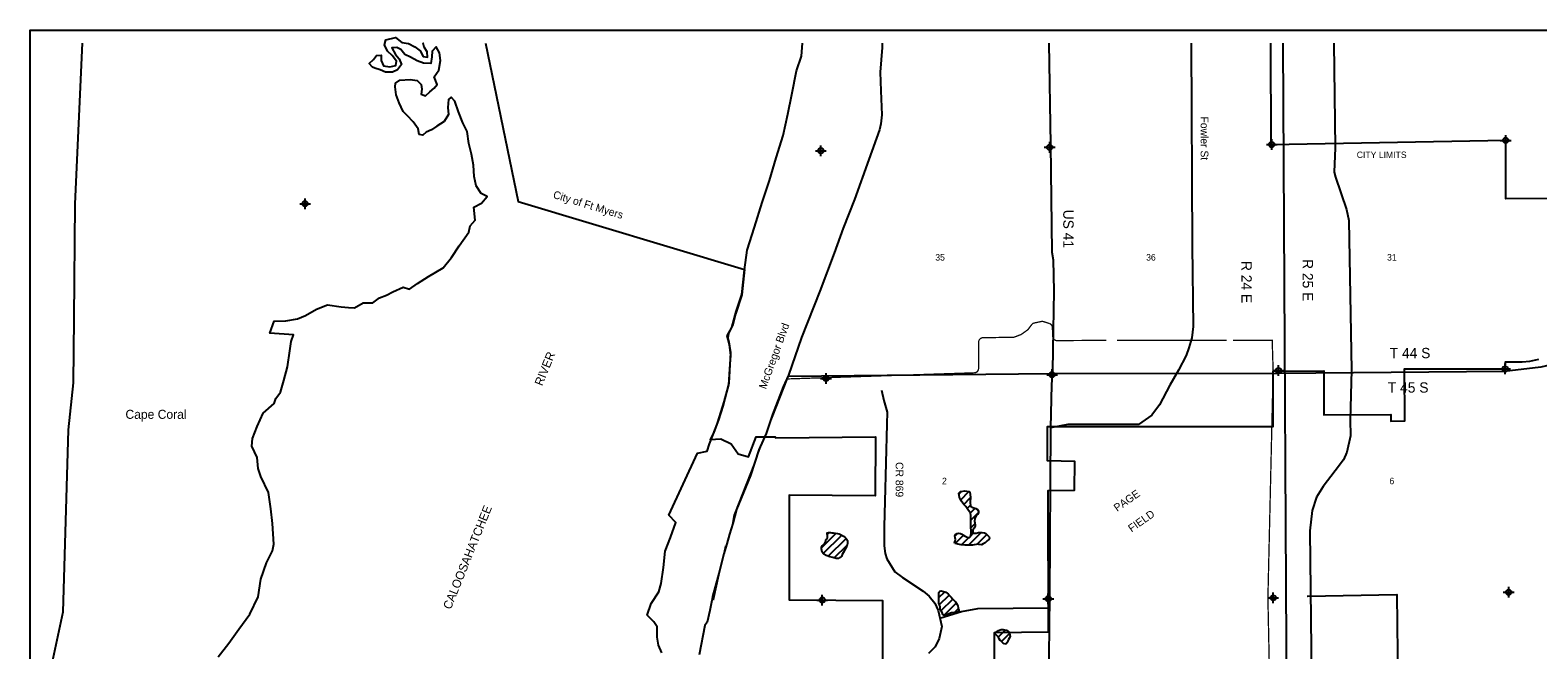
# Model space of a CAD drawing. Extents: x 191249 to 261734, y 791960 to 840232.
# Tile 2 of 3: x 191249 to 226293, y 817148 to 831558. Entities that reach past the tile are written whole.
import ezdxf
from ezdxf.enums import TextEntityAlignment as Align

# ---------------------------------------------------------------- set-up
doc = ezdxf.new("R2010")
doc.units = 0
doc.header["$LTSCALE"] = 800
doc.header["$PDMODE"] = 34
doc.header["$PDSIZE"] = 125
doc.linetypes.add('DASHED', pattern=[0])
doc.layers.get('0').update_dxf_attribs({"linetype": 'CONTINUOUS'})
for name, color, linetype in [('BORDER', 1, 'CONTINUOUS'), ('CITY', 14, 'DASHED'), ('MAJROADS', 9, 'CONTINUOUS'), ('RR', 13, 'CONTINUOUS'), ('SEC', 2, 'CONTINUOUS'), ('TEXT', 7, 'CONTINUOUS'), ('WATER', 4, 'CONTINUOUS'), ('WETDBA', 11, 'CONTINUOUS'), ('WETFILL', 12, 'CONTINUOUS'), ('WSHEDS', 3, 'CONTINUOUS')]:
    doc.layers.add(name, color=color, linetype=linetype)
doc.layers.get('0').off()

# ---------------------------------------------------------------- blocks, each defined once
blk = doc.blocks.new('*X')
at = {"color": 0}
for p, q in [((212837, 820772), (212899, 820834)), ((212878, 820636), (213070, 820828)), ((212949, 820530), (213108, 820689)), ((213029, 820433), (213107, 820512)), ((213101, 820329), (213214, 820442)), ((213112, 820163), (213290, 820341)), ((213114, 819988), (213208, 820082)), ((209642, 819522), (209981, 819861)), ((209684, 819387), (210114, 819817)), ((209778, 819834), (209822, 819879)), ((209800, 819326), (210215, 819741)), ((212743, 819795), (212802, 819854)), ((212748, 819623), (212941, 819816)), ((212895, 819592), (213066, 819764)), ((213060, 819580), (213355, 819876)), ((213113, 819811), (213169, 819866)), ((213262, 819606), (213486, 819831)), ((209937, 819286), (210237, 819586)), ((212371, 818362), (212509, 818500)), ((212380, 818193), (212610, 818423)), ((212424, 818061), (212693, 818330)), ((212493, 817953), (212776, 818236)), ((212733, 818017), (212826, 818109)), ((213751, 817444), (213915, 817607)), ((213828, 817343), (214014, 817529))]:
    blk.add_line(p, q, dxfattribs=at)
blk = doc.blocks.new('TICK')
at = {"color": 0}
for points in [[(500, 0), (500, 1000)], [(0, 500), (1000, 500)]]:
    blk.add_lwpolyline(points, dxfattribs=at)
blk.add_point((500, 500), dxfattribs=at)

msp = doc.modelspace()

# ---------------------------------------------------------------- linework, layer by layer
at = {"layer": 'BORDER', "color": 0}
msp.add_lwpolyline([(191249, 800058), (191249, 831558), (239249, 831558), (239249, 800058)], close=True, dxfattribs=at)
at = {"layer": 'CITY', "color": 0}
for points in [[(201837, 831258), (202594, 827570), (207856, 825995), (207790, 825407), (207642, 824955), (207581, 824717), (207483, 824506), (207464, 824406), (207487, 824313), (207525, 824060), (207491, 823349), (207348, 822817), (207249, 822495), (207135, 822186), (207057, 822041), (207301, 822058), (207546, 821937), (207709, 821707), (207945, 821636), (208122, 822105), (208564, 822105), (208583, 822076), (210897, 822103), (210892, 820733), (208888, 820747), (208889, 818315), (211064, 818297), (211056, 815500)], [(228085, 827652), (225547, 827636), (225546, 828994), (220092, 828895), (220088, 831258)], [(213663, 815481), (213661, 817553), (214917, 817566), (214908, 820851), (215522, 820860), (215532, 821530), (214899, 821541), (214899, 822339), (220143, 822343), (220142, 823630), (221315, 823639), (221320, 822611), (222876, 822619), (222876, 822466), (223202, 822473), (223192, 823684), (225534, 823682), (225543, 823844), (225930, 823844), (226110, 823862), (226320, 823908)]]:
    msp.add_lwpolyline(points, dxfattribs=at)
at = {"layer": 'MAJROADS', "color": 0}
for points in [[(192459, 831258), (192290, 827518), (192262, 824854), (192250, 823354), (192133, 822265), (192009, 818026), (191705, 816613), (191645, 816345), (191562, 815357), (191449, 812668), (191449, 812668)], [(211050, 831258), (211055, 831153), (211009, 830583), (211023, 830148), (211044, 829586), (211025, 829377), (210991, 829243), (210743, 828549), (210409, 827621), (210144, 826953), (209939, 826376), (209606, 825491), (209179, 824413), (208879, 823535), (208751, 823268), (208503, 822624), (208358, 822181), (208187, 821797), (207990, 821204), (207666, 820410), (207580, 820084), (207503, 819841), (207442, 819616), (207373, 819382), (207253, 818922), (207175, 818612), (207106, 818386), (207097, 818294), (207045, 818060), (206985, 817792), (206934, 817717), (206803, 817031)], [(214929, 831258), (214962, 828896), (214993, 826398), (215026, 826214), (215045, 825485), (215030, 824588), (215015, 823642), (214987, 823307), (214963, 822310), (214942, 818388), (214918, 816311), (214922, 815632), (214908, 814911), (214893, 812934), (214893, 812859), (214868, 811795), (214909, 810563), (214922, 808929), (214931, 807856), (214960, 807253), (214945, 805175), (215017, 802543), (215019, 802432)], [(218239, 831258), (218258, 826543), (218278, 824666), (218250, 824407), (218182, 824172), (218122, 823989), (217943, 823655), (217739, 823304), (217501, 822845), (217324, 822604), (217012, 822388), (215370, 822392), (214963, 822310)], [(221550, 831258), (221582, 828818), (221556, 828259), (221587, 828137), (221847, 827387), (221898, 827132), (221959, 823650), (221929, 822499), (221935, 822126), (221857, 821743), (221773, 821564), (221579, 821308), (221301, 820943), (221147, 820695), (221048, 820386), (220995, 819917), (221071, 813091), (221053, 807739), (221048, 806316), (221438, 802185)], [(238970, 829124), (237457, 829120), (234803, 829119), (233653, 829063), (233231, 829009), (232918, 828901), (232310, 828621), (231897, 828296), (227549, 824271), (227303, 824083), (227108, 823981), (226597, 823779), (226362, 823725), (225508, 823624), (220257, 823576), (214987, 823563), (208874, 823508)], [(211040, 823186), (211089, 822948), (211168, 822677), (211161, 822397), (211113, 820595), (211101, 820020), (211103, 819566), (211123, 819388), (211160, 819267), (211346, 818964), (211525, 818828), (212007, 818511), (212148, 818396), (212274, 818233), (212354, 818064), (212439, 817688), (212380, 817414), (212284, 817221), (212132, 817065)], [(220933, 818393), (220941, 818393), (223019, 818437), (223038, 816392), (223053, 813936), (223056, 813224), (223099, 811028), (223107, 809813), (223123, 808556), (223154, 808271), (223143, 807919), (223118, 806788), (223073, 805222)], [(212395, 817882), (212900, 818041), (213280, 818109), (214923, 818126)]]:
    msp.add_lwpolyline(points, dxfattribs=at)
at = {"layer": 'RR', "color": 0}
msp.add_lwpolyline([(220368, 831258), (220465, 813086), (220516, 802862)], dxfattribs=at)
at = {"layer": 'SEC', "color": 0}
for p in [(209626, 828754), (214947, 828834), (220108, 828898), (225546, 828994), (197639, 827522), (209748, 823458), (215002, 823547), (220264, 823644), (225534, 823682), (209661, 818305), (214915, 818336), (220143, 818358), (225615, 818487)]:
    msp.add_point(p, dxfattribs=at)
at = {"layer": 'WATER', "color": 0}
for points in [[(195617, 816987), (195871, 817304), (196099, 817629), (196353, 817979), (196548, 818380), (196609, 818790), (196746, 819174), (196882, 819450), (196916, 819609), (196886, 820086), (196847, 820430), (196790, 820807), (196609, 821177), (196551, 821362), (196528, 821622), (196404, 821882), (196414, 822066), (196524, 822342), (196669, 822651), (196922, 822876), (196956, 822993), (197066, 823143), (197143, 823410), (197229, 823728), (197282, 824104), (197317, 824322), (197368, 824472), (196824, 824510), (196918, 824794), (197194, 824800), (197463, 824849), (197647, 824923), (197908, 825072), (198160, 825171), (198478, 825127), (198646, 825109), (198788, 825099), (198990, 825215), (199216, 825214), (199367, 825330), (199535, 825396), (199678, 825470), (199922, 825578), (200064, 825535), (200249, 825668), (200510, 825833), (200846, 826032), (201041, 826274), (201218, 826541), (201447, 826857), (201473, 827008), (201591, 827141), (201560, 827443), (201744, 827534), (201871, 827692), (201729, 827760), (201613, 827937), (201573, 828155), (201558, 828415), (201509, 828675), (201444, 828926), (201404, 829203), (201305, 829405), (201206, 829657), (201124, 829909), (201032, 830001), (200973, 829943), (200955, 829759), (200971, 829600), (200869, 829433), (200701, 829325), (200575, 829242), (200457, 829184), (200373, 829118), (200289, 829135), (200265, 829261), (200149, 829429), (200024, 829564), (199916, 829665), (199825, 829867), (199759, 830052), (199736, 830236), (199745, 830328), (199845, 830395), (200080, 830410), (200247, 830384), (200339, 830291), (200355, 830182), (200338, 830073), (200438, 830030), (200539, 830122), (200640, 830205), (200708, 830297), (200642, 830473), (200752, 830631), (200787, 830849), (200763, 831033), (200688, 831168), (200596, 831068), (200586, 830934), (200560, 830784), (200393, 830793), (200242, 830844), (200092, 830929), (199958, 830989), (199867, 831106), (199775, 831157), (199658, 831150), (199741, 830990), (199824, 830889), (199881, 830763), (199788, 830638), (199671, 830580), (199512, 830581), (199386, 830632), (199261, 830675), (199203, 830701), (199128, 830785), (199229, 830876), (199297, 830968), (199405, 830976), (199405, 830850), (199462, 830732), (199613, 830706), (199747, 830739), (199765, 830839), (199665, 830965), (199557, 831067), (199482, 831218), (199517, 831335), (199743, 831384), (199885, 831274), (200044, 831248), (200194, 831171), (200311, 831078), (200385, 830944), (200486, 830926), (200478, 831052), (200404, 831162), (200387, 831254), (200391, 831258)], [(205929, 817076), (205855, 817261), (205823, 817445), (205824, 817680), (205749, 817797), (205591, 817957), (205685, 818225), (205862, 818500), (205913, 818692), (205974, 819060), (206010, 819445), (206137, 819763), (206256, 820106), (206098, 820282), (206759, 821719), (206985, 821768), (207037, 821935), (207122, 822152), (207215, 822395), (207275, 822570), (207377, 822913), (207488, 823314), (207515, 823682), (207534, 823992), (207502, 824252), (207452, 824453), (207562, 824645), (207657, 825013), (207793, 825414), (207855, 825983), (207916, 826443), (208086, 826978), (208265, 827547), (208435, 828065), (208589, 828592), (208751, 829110), (208863, 829603), (208957, 830063), (209061, 830615), (209180, 830950), (209203, 831258)]]:
    msp.add_lwpolyline(points, dxfattribs=at)
at = {"layer": 'WETDBA', "color": 0}
for points in [[(212740, 819624), (212734, 819659), (212746, 819685), (212758, 819715), (212750, 819756), (212743, 819796), (212758, 819834), (212799, 819853), (212828, 819859), (212877, 819855), (212906, 819840), (212928, 819822), (212970, 819801), (213014, 819776), (213053, 819764), (213084, 819763), (213110, 819787), (213119, 819851), (213111, 820063), (213112, 820203), (213111, 820272), (213103, 820326), (213043, 820412), (212994, 820483), (212949, 820530), (212889, 820616), (212848, 820689), (212835, 820791), (212874, 820831), (212977, 820845), (213069, 820829), (213089, 820813), (213108, 820695), (213100, 820580), (213109, 820493), (213162, 820459), (213227, 820438), (213269, 820412), (213291, 820376), (213290, 820331), (213270, 820299), (213237, 820264), (213209, 820200), (213202, 820137), (213211, 820055), (213213, 820025), (213193, 819978), (213163, 819928), (213158, 819871), (213182, 819860), (213238, 819864), (213293, 819876), (213374, 819876), (213429, 819869), (213465, 819852), (213517, 819801), (213542, 819776), (213550, 819749), (213536, 819716), (213496, 819680), (213450, 819638), (213404, 819614), (213360, 819592), (213300, 819596), (213273, 819609), (213156, 819582), (213038, 819580), (212973, 819586), (212889, 819593), (212811, 819606), (212789, 819616), (212777, 819618)], [(210042, 819273), (209984, 819276), (209907, 819293), (209833, 819313), (209752, 819344), (209700, 819373), (209678, 819391), (209661, 819419), (209647, 819459), (209640, 819494), (209643, 819534), (209665, 819578), (209680, 819593), (209717, 819626), (209738, 819661), (209744, 819689), (209744, 819704), (209753, 819713), (209773, 819727), (209782, 819761), (209779, 819806), (209777, 819839), (209777, 819869), (209806, 819880), (209849, 819877), (209882, 819873), (209920, 819868), (209967, 819864), (210011, 819856), (210057, 819845), (210102, 819825), (210152, 819792), (210195, 819761), (210215, 819740), (210245, 819688), (210246, 819621), (210230, 819558), (210196, 819488), (210173, 819444), (210150, 819407), (210127, 819364), (210107, 819317), (210085, 819297), (210059, 819289)], [(212468, 817953), (212453, 817997), (212439, 818036), (212420, 818068), (212408, 818081), (212402, 818093), (212402, 818130), (212403, 818155), (212389, 818185), (212375, 818197), (212372, 818224), (212374, 818288), (212371, 818326), (212372, 818373), (212371, 818442), (212367, 818480), (212390, 818516), (212426, 818520), (212480, 818509), (212506, 818501), (212532, 818490), (212567, 818466), (212586, 818448), (212625, 818407), (212660, 818371), (212691, 818332), (212724, 818294), (212754, 818265), (212798, 818206), (212815, 818174), (212823, 818127), (212829, 818093), (212833, 818070), (212839, 818057), (212832, 818038), (212798, 818026), (212770, 818021), (212731, 818016), (212668, 818009), (212601, 817987), (212561, 817969), (212525, 817960), (212497, 817953)], [(213907, 817281), (213860, 817310), (213835, 817338), (213808, 817359), (213793, 817367), (213770, 817404), (213754, 817441), (213702, 817496), (213680, 817520), (213687, 817550), (213756, 817602), (213818, 817622), (213863, 817620), (213898, 817610), (213922, 817606), (213943, 817607), (213967, 817597), (213998, 817565), (214011, 817537), (214023, 817500), (214026, 817466), (214012, 817430), (213991, 817391), (213981, 817370), (213967, 817336), (213960, 817324), (213951, 817309), (213935, 817291)]]:
    msp.add_lwpolyline(points, close=True, dxfattribs=at)
at = {"layer": 'WSHEDS', "color": 0, "const_width": 30}
for points in [[(216261, 824345), (215118, 824339, -0.402119), (215018, 824434), (215009, 824646, 0.315509), (214940, 824737), (214802, 824781, 0.12948), (214752, 824783), (214589, 824749, 0.179341), (214530, 824712), (214449, 824604, -0.075301), (214427, 824583), (214295, 824489, -0.062674), (214273, 824477), (214135, 824424, -0.088145), (214100, 824417), (213394, 824406, 0.407834), (213296, 824306), (213293, 823689, -0.403179), (213196, 823590), (208852, 823448), (207607, 820280), (207568, 820043)], [(220125, 813149), (220019, 818355, -0.010788), (220019, 818359), (220140, 823642, 0.013127), (220140, 823647), (220119, 824345), (219211, 824345)]]:
    msp.add_lwpolyline(points, format="xyb", dxfattribs=at)
for points in [[(219061, 824345), (216511, 824345)], [(207410, 819568), (207133, 818302)]]:
    msp.add_lwpolyline(points, dxfattribs=at)

# ---------------------------------------------------------------- block references
at = {"color": 0, "xscale": 2, "yscale": 2, "zscale": 2}
msp.add_blockref('TICK', (220264, 823644), dxfattribs=at)
at = {"layer": 'WETFILL', "color": 0}
msp.add_blockref('*X', (0, 0), dxfattribs=at)
msp.add_blockref('*X', (0, 0), dxfattribs=at)
msp.add_blockref('*X', (0, 0), dxfattribs=at)
msp.add_blockref('*X', (0, 0), dxfattribs=at)
msp.add_blockref('*X', (0, 0), dxfattribs=at)
msp.add_blockref('*X', (0, 0), dxfattribs=at)
msp.add_blockref('*X', (0, 0), dxfattribs=at)
msp.add_blockref('*X', (0, 0), dxfattribs=at)
msp.add_blockref('*X', (0, 0), dxfattribs=at)
msp.add_blockref('*X', (0, 0), dxfattribs=at)
msp.add_blockref('*X', (0, 0), dxfattribs=at)

# ---------------------------------------------------------------- texts
at = {"layer": 'MAJROADS', "color": 0}
for s, height, rotation, p in [('US 41', 240, 270, (215262, 827383)), ('McGregor Blvd', 180, 70, (208350, 823198))]:
    msp.add_text(s, height=height, rotation=rotation, dxfattribs=at).set_placement(p)
at = {"layer": 'TEXT', "color": 0}
for s, height, rotation, p in [('Fowler St', 180, 270, (218456, 829550)), ('City of Ft Myers', 180, 343, (203389, 827659)), ('R 24 E', 240, 270, (219403, 826190)), ('R 25 E', 240, 270, (220827, 826234)), ('CR 869', 180, 270, (211366, 821515)), ('PAGE', 180, 35, (216515, 820354)), ('FIELD', 180, 35, (216849, 819876))]:
    msp.add_text(s, height=height, rotation=rotation, dxfattribs=at).set_placement(p)
for s, height, p in [('CITY LIMITS', 150, (222084, 828585)), ('T 44 S', 240, (222850, 823930)), ('T 45 S', 240, (222806, 823129))]:
    msp.add_text(s, height=height, dxfattribs=at).set_placement(p)
for s, height, p in [('35', 150, (212400, 826200)), ('36', 150, (217300, 826200)), ('31', 150, (222900, 826200)), ('Cape Coral', 210, (194175, 822520)), ('2', 150, (212500, 821000)), ('6', 150, (222900, 821000))]:
    msp.add_text(s, height=height, dxfattribs=at).set_placement(p, align=Align.CENTER)
at = {"layer": 'WATER', "color": 0}
for s, p in [('RIVER', (203152, 823271)), ('CALOOSAHATCHEE', (201025, 818072))]:
    msp.add_text(s, height=200, rotation=68, dxfattribs=at).set_placement(p)

doc.saveas('drawing.dxf')
